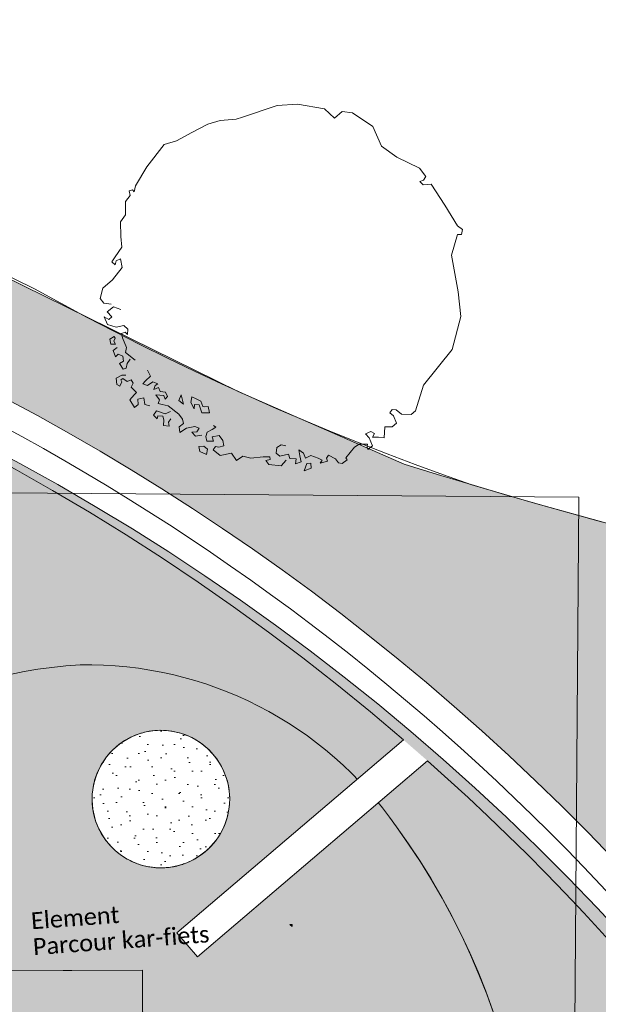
# Model space of a CAD drawing. Header units: millimetres. Extents: x 10 to 831, y -8 to 584.
# Tile 49 of 54: x 382 to 437, y 440 to 534. Entities that reach past the tile are written whole.
import ezdxf
from ezdxf.xclip import XClip

# ---------------------------------------------------------------- set-up
doc = ezdxf.new("R2010")
doc.units = ezdxf.units.MM
doc.header["$MEASUREMENT"] = 0
doc.header["$XCLIPFRAME"] = 0
doc.linetypes.add('Wipeout_Contour', pattern=[1000, 0, -1000])
for name, color, linetype in [('90 Bomen', 7, 'Continuous'), ('90 Terrein omgeving', 7, 'Continuous'), ('90 Terrein omgeving Afdek-arcering', 7, 'Continuous'), ('90 Terrein perceel', 7, 'Continuous'), ('90 Terrein perceel 2D arcering', 7, 'Continuous'), ('90 Terrein perceel Afdek-arcering', 7, 'Continuous'), ('90 Terrein Tekst', 7, 'Continuous')]:
    doc.layers.add(name, color=color, linetype=linetype)
doc.styles.add('GENERATED_STYLE_3', font='txt')

# ---------------------------------------------------------------- blocks, each defined once
blk = doc.blocks.new('*X6')
at = {"layer": '90 Terrein omgeving Afdek-arcering', "linetype": 'Continuous', "lineweight": 0, "true_color": 0x99a3a6}
blk.add_hatch(color=253, dxfattribs=at).paths.add_polyline_path([(407.418, 447.536), (407.188, 447.54, -0.000273), (407.419, 447.354)])
blk = doc.blocks.new('*X7')
at = {"layer": '90 Terrein perceel Afdek-arcering', "linetype": 'Continuous', "lineweight": 0, "true_color": 0x99a3a6}
blk.add_hatch(color=253, dxfattribs=at).paths.add_polyline_path([(299.713, 467.48, 0.071678), (319.867, 470.657, -0.311614), (357.372, 459.62), (367.085, 465.682, -0.130679), (387.246, 472.226, -0.251809), (417.335, 456.827, -0.120048), (429.403, 427.782, -0.268396), (422.581, 406.282), (412.797, 400.157), (414.259, 397.827, -0.236828), (407.368, 373.215, -0.538053), (402.963, 375.111), (399.122, 309.338), (408.355, 309.608, -0.07769), (410.544, 323.757, -0.16797), (419.755, 334.047, -0.096986), (467.603, 339.803, -0.25949), (475.247, 334.982, -0.066974), (477.702, 317.239), (495.459, 320.162, 0.309182), (334.988, 510.163), (328.329, 511.955, 0.153026), (310.388, 494.132, 0.098127)])
blk = doc.blocks.new('*X21')
at = {"layer": '90 Terrein perceel Afdek-arcering', "linetype": 'Continuous', "lineweight": 0, "true_color": 0x99a3a6}
h = blk.add_hatch(color=253, dxfattribs=at)
h.paths.add_polyline_path([(299.204, 442.757), (393.182, 443.174), (393.341, 403.453), (368.092, 403.453), (368.092, 377.493), (393.445, 377.493), (393.718, 309.261), (399.122, 309.338), (402.963, 375.111, -0.20551), (404.63, 397.398, -0.226926), (412.797, 400.157), (422.581, 406.282, 0.268396), (429.506, 427.289, 0.120048), (417.335, 456.827, 0.251809), (387.246, 472.226, 0.130679), (367.085, 465.682), (357.372, 459.62, -0.063435), (341.731, 453.022, -0.102721), (318.474, 451.468, 0.059627), (299.204, 453.132)])
h.paths.add_polyline_path([(371.45, 454.023, -0.085604), (371.229, 455.565, -0.216071), (372.889, 458.964, -0.024159), (373.243, 459.229, -0.012832), (373.441, 459.356, -0.076518), (374.73, 459.886, -0.011025), (374.927, 459.929, -0.036896), (375.598, 460.01, -0.141923), (378.076, 459.414, -0.046449), (378.772, 458.927, -0.014795), (378.973, 458.746, -0.050478), (379.573, 458.044, -0.019592), (379.766, 457.742, -0.367209), (378.728, 451.904, -0.059162), (377.82, 451.319, -0.062337), (376.744, 450.95, -0.097312), (374.978, 450.929, -0.151267), (372.577, 452.187, -0.119279)], flags=0)
h.paths.add_polyline_path([(389.269, 456.191, -0.126459), (388.393, 459.328, -0.094674), (388.804, 461.75, -0.072315), (389.709, 463.401, -0.047719), (390.55, 464.32, -0.04482), (391.486, 465.024, -0.043121), (392.491, 465.533, -0.015693), (392.876, 465.674, -0.026447), (393.543, 465.857, -0.04172), (394.624, 465.999, -0.041712), (395.713, 465.96, -0.042105), (396.791, 465.738, -0.042931), (397.835, 465.329, -0.044289), (398.823, 464.727, -0.046396), (399.727, 463.919, -0.04972), (400.512, 462.886, -0.055429), (401.128, 461.577, -0.067627), (401.467, 459.848, -0.237587), (399.133, 454.444, -0.044597), (398.177, 453.779, -0.032547), (397.412, 453.407, -0.017028), (396.994, 453.252, -0.009945), (396.745, 453.175, -0.023795), (396.139, 453.032, -0.021833), (395.574, 452.951, -0.020625), (395.035, 452.921, -0.019954), (394.513, 452.934, -0.019719), (394, 452.987, -0.01989), (393.488, 453.082, -0.020492), (392.971, 453.222, -0.021622), (392.439, 453.415, -0.023489), (391.883, 453.675, -0.026554), (391.287, 454.032, -0.044444), (390.384, 454.762, -0.069581)], flags=0)
blk = doc.blocks.new('*X24')
at = {"layer": '90 Terrein omgeving Afdek-arcering', "linetype": 'Continuous', "lineweight": 0, "true_color": 0x99a3a6}
blk.add_hatch(color=253, dxfattribs=at).paths.add_polyline_path([(61.646, 397.197), (67.043, 384.577, -0.343045), (308.704, 521.131, -0.122857), (409.249, 479.229, -0.062158), (449.507, 440.696, -0.144211), (499.269, 321.02), (516.654, 326.949, 0.023501), (490.477, 398.565, 0.089942), (456.495, 453.023), (453.105, 457.729, -0.624865), (455.436, 464.833), (459.424, 465.279), (478.327, 463.562), (547.394, 455.736, 0.038855), (624.734, 455.696), (624.734, 467.759, -0.02325), (555.364, 468.16), (522.265, 470.573, -0.053223), (418.072, 491.327), (402.293, 498.229), (375.726, 511.316, 0.087441), (295.964, 532.778, 0.31395)])
blk = doc.blocks.new('Drawing_2_2', base_point=(176.467, 192.527))
at = {"layer": '90 Terrein perceel 2D arcering', "linetype": 'Continuous', "lineweight": 0, "true_color": 0x7f7f7f}
blk.add_hatch(color=8, dxfattribs=at).paths.add_polyline_path([(174.969, 298.829), (184.018, 298.865), (184.44, 193.596), (324.429, 194.157), (324.068, 284.396), (321.747, 284.387), (321.628, 314.057), (336.259, 314.115), (347.279, 309.075), (393.718, 309.261), (393.182, 443.174), (287.567, 442.751), (287.554, 446.001), (174.381, 445.548)])
at = {"layer": '90 Terrein perceel Afdek-arcering', "linetype": 'Continuous', "lineweight": 0, "true_color": 0x4ca207}
h = blk.add_hatch(dxfattribs=at)
h.set_pattern_fill('910_Puntjes_A_0002', color=74, style=0, pattern_type=2)
h.set_pattern_definition([(45, (176.467, 196.5267), (-1.272792, 1.272792), [0, -1.2, 0, -1.8]), (110, (180.467, 196.5267), (1.691447, 0.615636), [0, -0.88, 0, -1.52])])
h.paths.add_polyline_path([(392.876, 465.674, 1), (396.994, 453.252, 1)])
at = {"layer": '90 Bomen', "color": 1, "linetype": 'Continuous', "lineweight": 0}
for p, q in [((406.012, 525.453), (407.936, 525.572)), ((407.936, 525.572), (410.494, 525.129)), ((402.713, 524.345), (406.012, 525.453)), ((410.494, 525.129), (411.453, 524.253)), ((411.453, 524.253), (412.195, 524.887)), ((412.195, 524.887), (413.152, 524.747)), ((413.152, 524.747), (415.103, 523.443)), ((397.876, 522.883), (399.396, 523.679)), ((399.396, 523.679), (400.58, 524.029)), ((400.58, 524.029), (402.097, 524.141)), ((402.097, 524.141), (402.713, 524.345)), ((396.409, 522.091), (397.876, 522.883)), ((415.103, 523.443), (415.929, 521.589)), ((395.245, 521.738), (396.409, 522.091)), ((393.593, 519.621), (395.245, 521.738)), ((415.929, 521.589), (417.385, 520.547)), ((417.385, 520.547), (419.531, 519.48)), ((392.517, 517.805), (393.593, 519.621)), ((419.531, 519.48), (420.127, 518.682)), ((419.906, 518.35), (419.554, 518.203)), ((419.554, 518.203), (419.878, 517.897)), ((420.127, 518.682), (419.906, 518.35)), ((391.92, 517.341), (392.23, 517.416)), ((392.007, 516.873), (391.92, 517.341)), ((392.23, 517.416), (392.403, 517.218)), ((392.403, 517.218), (392.517, 517.805)), ((419.878, 517.897), (420.64, 517.954)), ((420.64, 517.954), (421.934, 515.981)), ((391.563, 515.052), (391.575, 516.316)), ((391.575, 516.316), (392.007, 516.873)), ((421.934, 515.981), (423.153, 514.003)), ((391.086, 514.386), (391.563, 515.052)), ((391.138, 512.969), (391.086, 514.386)), ((423.153, 514.003), (423.638, 513.656)), ((423.638, 513.656), (423.519, 513.188)), ((391.212, 511.975), (391.138, 512.969)), ((423.138, 513.159), (422.593, 511.204)), ((423.519, 513.188), (423.138, 513.159)), ((390.597, 511.035), (391.212, 511.975)), ((390.262, 510.59), (390.597, 511.035)), ((390.599, 510.299), (390.262, 510.59)), ((390.676, 510.673), (390.599, 510.299)), ((391.083, 510.861), (390.676, 510.673)), ((391.25, 510.032), (391.083, 510.861)), ((422.593, 511.204), (423.209, 507.706)), ((390.337, 508.859), (391.25, 510.032)), ((389.397, 508.054), (390.337, 508.859)), ((389.152, 507.089), (389.397, 508.054)), ((423.209, 507.706), (423.483, 505.372)), ((389.501, 506.641), (389.152, 507.089)), ((390.193, 506.534), (389.501, 506.641)), ((389.824, 505.823), (390.421, 506.288)), ((390.421, 506.288), (391.125, 506.024)), ((389.861, 504.616), (389.545, 505.329)), ((389.545, 505.329), (389.983, 505.098)), ((390.282, 505.331), (389.824, 505.823)), ((389.983, 505.098), (390.282, 505.331)), ((423.483, 505.372), (422.642, 502.246)), ((390.669, 504.36), (389.861, 504.616)), ((391.394, 504.519), (390.669, 504.36)), ((391.787, 504.179), (391.394, 504.519)), ((391.773, 503.652), (391.787, 504.179)), ((390.477, 503.463), (390.067, 503.219)), ((390.067, 503.219), (390.187, 502.757)), ((390.466, 503.034), (390.575, 503.299)), ((390.616, 502.745), (390.466, 503.034)), ((390.575, 503.299), (390.477, 503.463)), ((391.186, 503.767), (391.545, 503.898)), ((391.269, 503.352), (391.186, 503.767)), ((391.653, 502.433), (391.269, 503.352)), ((391.545, 503.898), (391.773, 503.652)), ((390.187, 502.757), (390.616, 502.745)), ((390.768, 502.414), (390.404, 502.131)), ((390.404, 502.131), (390.618, 501.547)), ((391.583, 501.955), (391.653, 502.433)), ((422.642, 502.246), (419.907, 498.828)), ((390.618, 501.547), (390.858, 501.779)), ((390.858, 501.779), (391.299, 501.598)), ((391.299, 501.598), (391.377, 501.133)), ((392.478, 501.232), (391.583, 501.955)), ((391.736, 500.902), (392.006, 501.307)), ((391.377, 501.133), (391.009, 500.892)), ((391.009, 500.892), (391.348, 500.36)), ((391.348, 500.36), (391.64, 500.467)), ((391.64, 500.467), (391.736, 500.902)), ((393.958, 499.71), (393.654, 500.267)), ((391.219, 499.794), (390.684, 499.498)), ((390.684, 499.498), (390.728, 498.902)), ((391.117, 499.334), (391.329, 499.46)), ((391.216, 499.17), (391.117, 499.334)), ((391.605, 499.78), (391.219, 499.794)), ((391.329, 499.46), (391.734, 499.19)), ((391.734, 499.19), (392.108, 499.346)), ((392.108, 499.346), (392.303, 499.018)), ((393.466, 499.253), (393.958, 499.71)), ((390.728, 498.902), (391.039, 498.754)), ((391.039, 498.754), (391.216, 499.17)), ((392.303, 499.018), (392.115, 498.662)), ((392.115, 498.662), (392.624, 498.143)), ((393.223, 498.972), (393.466, 499.253)), ((393.657, 498.794), (393.223, 498.972)), ((394.157, 499.146), (393.657, 498.794)), ((394.644, 498.972), (394.157, 499.146)), ((394.264, 498.418), (394.394, 498.796)), ((394.723, 498.609), (394.264, 498.418)), ((394.394, 498.796), (394.644, 498.972)), ((394.855, 498.251), (394.723, 498.609)), ((419.907, 498.828), (419.167, 496.399)), ((392.385, 497.912), (391.99, 497.455)), ((391.99, 497.455), (392.43, 496.717)), ((392.624, 498.143), (392.385, 497.912)), ((392.757, 497.511), (393.304, 497.637)), ((392.784, 497.004), (392.757, 497.511)), ((393.304, 497.637), (393.393, 497.002)), ((394.808, 497.458), (394.459, 497.906)), ((394.459, 497.906), (395.2, 497.856)), ((394.678, 497.081), (394.808, 497.458)), ((395.386, 498.185), (394.855, 498.251)), ((395.2, 497.856), (395.331, 497.497)), ((395.331, 497.497), (395.574, 497.778)), ((395.574, 497.778), (395.386, 498.185)), ((396.878, 497.927), (396.655, 497.384)), ((397.1, 497.049), (396.878, 497.927)), ((397.877, 497.718), (397.787, 497.198)), ((398.276, 497.533), (397.877, 497.718)), ((398.72, 497.309), (398.276, 497.533)), ((392.43, 496.717), (392.784, 497.004)), ((393.393, 497.002), (393.874, 496.866)), ((395.052, 497.003), (394.678, 497.081)), ((395.639, 496.889), (395.052, 497.003)), ((396.647, 496.069), (395.639, 496.889)), ((396.655, 497.384), (397.1, 497.049)), ((397.787, 497.198), (398.089, 496.578)), ((398.089, 496.578), (398.143, 497.01)), ((398.143, 497.01), (398.575, 496.956)), ((398.575, 496.956), (398.844, 496.206)), ((398.928, 496.811), (398.72, 497.309)), ((399.101, 496.781), (398.928, 496.811)), ((399.442, 496.806), (399.101, 496.781)), ((399.571, 496.217), (399.442, 496.806)), ((416.935, 496.54), (416.729, 496.219)), ((417.322, 496.492), (416.935, 496.54)), ((417.813, 496.069), (417.322, 496.492)), ((394.519, 496.385), (394.232, 495.996)), ((394.232, 495.996), (394.573, 495.653)), ((395.327, 496.129), (394.519, 496.385)), ((394.573, 495.653), (394.659, 495.922)), ((394.659, 495.922), (395.133, 495.904)), ((395.133, 495.904), (395.213, 495.542)), ((395.213, 495.542), (395.199, 495.015)), ((395.839, 496.325), (395.327, 496.129)), ((395.65, 495.311), (395.889, 495.644)), ((396.995, 495.621), (396.647, 496.069)), ((397.079, 495.206), (396.995, 495.621)), ((398.844, 496.206), (399.571, 496.217)), ((416.729, 496.219), (417.057, 495.936)), ((417.057, 495.936), (417.357, 495.221)), ((418.733, 496.06), (417.813, 496.069)), ((419.167, 496.399), (418.733, 496.06)), ((395.199, 495.015), (395.73, 494.949)), ((395.73, 494.949), (395.65, 495.311)), ((396.683, 494.861), (397.079, 495.206)), ((396.722, 494.338), (396.683, 494.861)), ((397.375, 494.755), (396.722, 494.338)), ((398.152, 494.917), (397.375, 494.755)), ((398.586, 494.739), (398.152, 494.917)), ((398.348, 494.406), (398.586, 494.739)), ((399.349, 494.374), (399.805, 494.618)), ((399.805, 494.618), (400.156, 494.855)), ((400.156, 494.855), (399.935, 494.996)), ((416.251, 494.885), (416.171, 493.827)), ((416.942, 494.868), (416.251, 494.885)), ((417.357, 495.221), (416.942, 494.868)), ((397.877, 494.371), (398.348, 494.406)), ((398.222, 493.975), (397.877, 494.371)), ((398.845, 494.074), (398.222, 493.975)), ((399.223, 493.944), (399.349, 494.374)), ((399.307, 493.529), (399.223, 493.944)), ((400.479, 494.037), (399.803, 493.934)), ((399.803, 493.934), (399.938, 493.523)), ((400.828, 493.589), (400.479, 494.037)), ((414.917, 494.419), (414.406, 494.223)), ((414.406, 494.223), (414.75, 493.828)), ((414.75, 493.828), (415.07, 493.062)), ((415.247, 494.233), (414.917, 494.419)), ((415.061, 493.903), (415.247, 494.233)), ((415.625, 493.881), (415.061, 493.903)), ((416.171, 493.827), (415.625, 493.881)), ((399.027, 493.035), (398.556, 493.001)), ((398.556, 493.001), (398.626, 492.543)), ((399.364, 492.745), (399.027, 493.035)), ((399.266, 492.259), (399.364, 492.745)), ((399.938, 493.523), (399.307, 493.529)), ((399.895, 492.679), (400.134, 493.012)), ((400.134, 493.012), (400.455, 492.93)), ((400.455, 492.93), (400.919, 493.07)), ((400.919, 493.07), (400.828, 493.589)), ((405.914, 492.386), (405.98, 492.917)), ((405.98, 492.917), (406.383, 493.157)), ((406.383, 493.157), (406.809, 493.084)), ((413.343, 492.935), (412.523, 491.927)), ((413.795, 493.231), (413.343, 492.935)), ((414.605, 493.242), (413.795, 493.231)), ((414.551, 492.971), (414.605, 493.242)), ((414.622, 492.713), (414.551, 492.971)), ((415.07, 493.062), (414.622, 492.713)), ((398.626, 492.543), (399.266, 492.259)), ((400.566, 492.149), (399.895, 492.679)), ((401.653, 492.387), (400.566, 492.149)), ((402.125, 491.686), (401.653, 492.387)), ((402.726, 492.098), (402.125, 491.686)), ((403.478, 491.891), (402.726, 492.098)), ((404.678, 492.032), (403.478, 491.891)), ((405.309, 492.026), (404.678, 492.032)), ((405.329, 491.765), (405.309, 492.026)), ((406.251, 492.096), (405.914, 492.386)), ((407.08, 492.262), (406.251, 492.096)), ((407.216, 491.851), (407.08, 492.262)), ((407.795, 491.841), (407.216, 491.851)), ((407.725, 491.363), (407.795, 491.841)), ((408.493, 492.366), (408.047, 492.702)), ((408.047, 492.702), (408.142, 492.13)), ((408.142, 492.13), (408.289, 491.562)), ((408.685, 491.907), (408.493, 492.366)), ((409.193, 492.155), (408.685, 491.907)), ((409.896, 491.891), (409.193, 492.155)), ((410.278, 491.709), (409.896, 491.891)), ((410.875, 492.174), (410.685, 491.897)), ((410.685, 491.897), (410.795, 491.609)), ((411.546, 491.848), (410.875, 492.174)), ((411.822, 491.455), (411.546, 491.848)), ((412.523, 491.927), (412.644, 491.726)), ((404.914, 491.681), (405.329, 491.765)), ((405.206, 491.282), (404.914, 491.681)), ((406.373, 491.158), (405.206, 491.282)), ((406.857, 491.72), (406.373, 491.158)), ((408.289, 491.562), (407.725, 491.363)), ((408.828, 491.392), (408.564, 490.688)), ((408.564, 490.688), (409.229, 490.948)), ((409.194, 491.419), (408.828, 491.392)), ((409.229, 490.948), (409.194, 491.419)), ((410.074, 491.415), (410.278, 491.709)), ((410.795, 491.609), (410.074, 491.415)), ((412.196, 491.377), (411.822, 491.455)), ((412.644, 491.726), (412.196, 491.377))]:
    blk.add_line(p, q, dxfattribs=at)
at = {"layer": '90 Terrein omgeving', "color": 2, "linetype": 'Continuous', "lineweight": 0, "flags": 128}
blk.add_lwpolyline([(22.478, 488.779), (61.646, 397.197, -0.340746), (318.558, 529.693, -0.068067), (382.905, 508.005, 0.04296), (424.503, 489.352, 0.049721), (522.265, 470.573), (555.364, 468.16, 0.02325), (624.734, 467.759)], format="xyb", dxfattribs=at)
at = {"layer": '90 Terrein omgeving', "color": 9, "linetype": 'Continuous', "lineweight": 0, "flags": 128}
blk.add_lwpolyline([(624.734, 467.759, -0.02325), (555.364, 468.16), (522.265, 470.573, -0.053223), (418.072, 491.327), (402.293, 498.229), (375.726, 511.316, 0.087441), (295.964, 532.778, 0.31395), (61.646, 397.197), (67.043, 384.577, -0.343045), (308.704, 521.131, -0.122857), (409.249, 479.229, -0.062158), (449.507, 440.696, -0.144211), (499.269, 321.02), (516.654, 326.949, 0.023501), (490.477, 398.565, 0.089942), (456.495, 453.023), (453.105, 457.729, -0.624865), (455.436, 464.833), (459.424, 465.279), (478.327, 463.562), (547.394, 455.736, 0.038855), (624.734, 455.696)], format="xyb", dxfattribs=at)
at = {"layer": '90 Terrein omgeving', "color": 2, "linetype": 'Continuous', "lineweight": 0, "flags": 128}
blk.add_lwpolyline([(59.719, 491.02), (434.708, 488.17), (432.068, 140.827), (57.079, 143.676)], close=True, dxfattribs=at)
at = {"layer": '90 Terrein omgeving', "color": 9, "linetype": 'Continuous', "lineweight": 0, "flags": 128}
blk.add_lwpolyline([(407.418, 447.536), (407.188, 447.54, -0.000273), (407.419, 447.354)], format="xyb", close=True, dxfattribs=at)
at = {"layer": '90 Terrein perceel', "color": 9, "linetype": 'Continuous', "lineweight": 0, "flags": 128}
for points in [[(299.713, 467.48, 0.071678), (319.867, 470.657, -0.311614), (357.372, 459.62), (367.085, 465.682, -0.130679), (387.246, 472.226, -0.251809), (417.335, 456.827, -0.120048), (429.403, 427.782, -0.268396), (422.581, 406.282), (412.797, 400.157), (414.259, 397.827, -0.236828), (407.368, 373.215, -0.538053), (402.963, 375.111), (399.122, 309.338), (408.355, 309.608, -0.07769), (410.544, 323.757, -0.16797), (419.755, 334.047, -0.096986), (467.603, 339.803, -0.25949), (475.247, 334.982, -0.066974), (477.702, 317.239), (495.459, 320.162, 0.309182), (334.988, 510.163), (328.329, 511.955, 0.153026), (310.388, 494.132, 0.098127)], [(299.204, 442.757), (299.204, 453.132, -0.059627), (318.474, 451.468, 0.102721), (341.731, 453.022, 0.063435), (357.372, 459.62), (367.085, 465.682, -0.130679), (387.246, 472.226, -0.251809), (417.335, 456.827, -0.120048), (429.506, 427.289, -0.268396), (422.581, 406.282), (412.797, 400.157, 0.226926), (404.63, 397.398, 0.20551), (402.963, 375.111), (399.122, 309.338), (393.718, 309.261), (393.445, 377.493), (368.092, 377.493), (368.092, 403.453), (393.341, 403.453), (393.182, 443.174)], [(389.269, 456.191, 0.069581), (390.384, 454.762, 0.044444), (391.287, 454.032, 0.026554), (391.883, 453.675, 0.023489), (392.439, 453.415, 0.021622), (392.971, 453.222, 0.020492), (393.488, 453.082, 0.01989), (394, 452.987, 0.019719), (394.513, 452.934, 0.019954), (395.035, 452.921, 0.020625), (395.574, 452.951, 0.021833), (396.139, 453.032, 0.023795), (396.745, 453.175, 0.009945), (396.994, 453.252, 0.017028), (397.412, 453.407, 0.032547), (398.177, 453.779, 0.044597), (399.133, 454.444, 0.237587), (401.467, 459.848, 0.067627), (401.128, 461.577, 0.055429), (400.512, 462.886, 0.04972), (399.727, 463.919, 0.046396), (398.823, 464.727, 0.044289), (397.835, 465.329, 0.042931), (396.791, 465.738, 0.042105), (395.713, 465.96, 0.041712), (394.624, 465.999, 0.04172), (393.543, 465.857, 0.026447), (392.876, 465.674, 0.015693), (392.491, 465.533, 0.043121), (391.486, 465.024, 0.04482), (390.55, 464.32, 0.047719), (389.709, 463.401, 0.072315), (388.804, 461.75, 0.094674), (388.393, 459.328, 0.126459)]]:
    blk.add_lwpolyline(points, format="xyb", close=True, dxfattribs=at)
at = {"layer": '90 Terrein perceel', "color": 1, "linetype": 'Continuous', "lineweight": 0, "flags": 128}
blk.add_lwpolyline([(392.876, 465.674, 1), (396.994, 453.252, 1)], format="xyb", close=True, dxfattribs=at)
at = {"layer": '90 Terrein perceel', "color": 9, "linetype": 'Continuous', "lineweight": 0, "flags": 128}
blk.add_lwpolyline([(174.969, 298.829), (184.018, 298.865), (184.44, 193.596), (324.429, 194.157), (324.068, 284.396), (321.747, 284.387), (321.628, 314.057), (336.259, 314.115), (347.279, 309.075), (393.718, 309.261), (393.182, 443.174), (287.567, 442.751), (287.554, 446.001), (174.381, 445.548)], close=True, dxfattribs=at)
at = {"layer": '90 Terrein perceel', "color": 2, "linetype": 'Continuous', "lineweight": 0}
for radius, start, end in [(223.205, 5.62298, 83.34701), (220.205, 49.25683, 83.34701), (220.205, 5.62298, 48.46766)]:
    blk.add_arc((274.301, 298.255), radius, start, end, dxfattribs=at)
at = {"layer": '90 Terrein omgeving', "color": 4, "linetype": 'Continuous', "lineweight": 0}
for name in ['*X24', '*X7', '*X21', '*X6']:
    blk.add_blockref(name, (0, 0), dxfattribs=at)
at = {"color": 254, "linetype": 'Wipeout_Contour', "lineweight": 0, "ltscale": 2444.926427}
blk.add_wipeout([(398.407, 444.457), (420.306, 463.096), (418.022, 465.092), (396.462, 446.741)], dxfattribs=at).dxf.layer = '90 Terrein perceel Afdek-arcering'
at = {"layer": '90 Terrein perceel', "color": 2, "linetype": 'Continuous', "lineweight": 0, "flags": 128}
for points in [[(418.022, 465.092), (396.462, 446.741)], [(398.407, 444.457), (420.306, 463.096)], [(396.462, 446.741), (398.407, 444.457)]]:
    blk.add_lwpolyline(points, dxfattribs=at)
at = {"layer": '90 Terrein Tekst', "color": 2, "linetype": 'Continuous', "lineweight": 0, "insert": (382.826, 444.589), "char_height": 1.6, "attachment_point": 7, "rotation": 4.22132, "line_spacing_factor": 0.926748, "style": 'GENERATED_STYLE_3'}
blk.add_mtext('\\A1;{\\pql;\\fCalibri|b0|i0|c0|p34;Element\\P\\pql;\\fCalibri|b0|i0|c0|p34;Parcour kar-fiets}', dxfattribs=at)

msp = doc.modelspace()

# ---------------------------------------------------------------- block references
at = {"color": 4, "linetype": 'Continuous', "lineweight": 0}
ref = msp.add_blockref('Drawing_2_2', (176.467, 192.527), dxfattribs=at)
XClip(ref).set_block_clipping_path([(624.7337432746, 573.1161090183), (22.4779058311, 573.1161090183), (22.4779058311, 19.0595604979), (624.7337432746, 19.0595604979), (624.7337432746, 247.83763313)])

doc.saveas('drawing.dxf')
